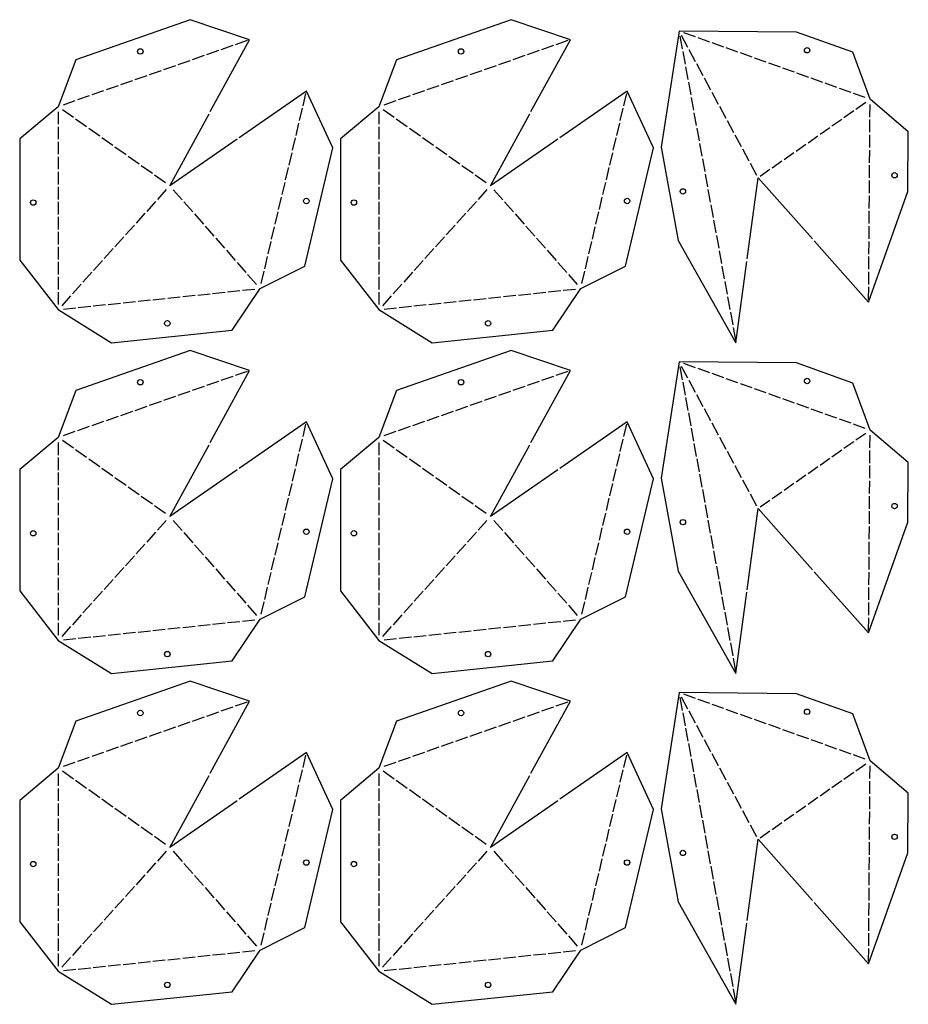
# Model space of a CAD drawing. Header units: millimetres. Extents: x 10 to 1468, y 10 to 2909.
# Tile 4 of 4: x 760 to 1452, y 2142 to 2909. Entities that reach past the tile are written whole.
import ezdxf

# ---------------------------------------------------------------- set-up
doc = ezdxf.new("R2010")
doc.units = ezdxf.units.MM
doc.layers.add('CUT', color=1, linetype='CONTINUOUS')

msp = doc.modelspace()

# ---------------------------------------------------------------- linework, layer by layer
at = {"layer": 'CUT'}
for p, q in [((936.893, 2892.611), (927.597, 2889.361)), ((1186.767, 2892.611), (1177.47, 2889.361)), ((1274.052, 2896.103), (1275.874, 2886.128)), ((1280.244, 2887.209), (1275.23, 2896.517)), ((1286.229, 2895.43), (1277.1, 2898.692)), ((1297.242, 2891.496), (1288.113, 2894.757)), ((914.524, 2884.79), (905.228, 2881.54)), ((925.709, 2888.701), (916.412, 2885.45)), ((1164.398, 2884.79), (1155.101, 2881.54)), ((1175.582, 2888.701), (1166.286, 2885.45)), ((1276.233, 2884.161), (1278.055, 2874.186)), ((1286.206, 2876.141), (1281.192, 2885.448)), ((1308.255, 2887.561), (1299.125, 2890.823)), ((1319.267, 2883.626), (1310.138, 2886.888)), ((892.156, 2876.969), (882.859, 2873.719)), ((903.34, 2880.88), (894.043, 2877.629)), ((1142.029, 2876.969), (1132.732, 2873.719)), ((1153.213, 2880.88), (1143.917, 2877.629)), ((1330.28, 2879.691), (1321.151, 2882.953)), ((1341.292, 2875.757), (1332.163, 2879.018)), ((869.787, 2869.148), (860.49, 2865.898)), ((880.971, 2873.059), (871.675, 2869.809)), ((1119.66, 2869.148), (1110.364, 2865.898)), ((1130.844, 2873.059), (1121.548, 2869.809)), ((1278.414, 2872.218), (1280.236, 2862.244)), ((1292.169, 2865.072), (1287.155, 2874.38)), ((1352.305, 2871.822), (1343.176, 2875.084)), ((1363.318, 2867.887), (1354.189, 2871.149)), ((847.418, 2861.328), (838.121, 2858.077)), ((858.602, 2865.238), (849.306, 2861.988)), ((1097.291, 2861.328), (1087.995, 2858.077)), ((1108.476, 2865.238), (1099.179, 2861.988)), ((1298.131, 2854.004), (1293.117, 2863.312)), ((1374.33, 2863.952), (1365.201, 2867.214)), ((1385.343, 2860.018), (1376.214, 2863.279)), ((825.049, 2853.507), (815.753, 2850.256)), ((836.233, 2857.417), (826.937, 2854.167)), ((1074.922, 2853.507), (1065.626, 2850.256)), ((1086.107, 2857.417), (1076.81, 2854.167)), ((1280.595, 2860.276), (1282.417, 2850.301)), ((1396.356, 2856.083), (1387.226, 2859.345)), ((1407.368, 2852.148), (1398.239, 2855.41)), ((802.68, 2845.686), (793.384, 2842.435)), ((813.865, 2849.596), (804.568, 2846.346)), ((980.413, 2841.805), (982.674, 2851.39)), ((1052.554, 2845.686), (1043.257, 2842.435)), ((1063.738, 2849.596), (1054.442, 2846.346)), ((1230.286, 2841.805), (1232.547, 2851.39)), ((1282.776, 2848.334), (1284.598, 2838.359)), ((1304.093, 2842.936), (1299.079, 2852.243)), ((1418.381, 2848.213), (1409.252, 2851.475)), ((801.487, 2832.689), (792.87, 2838.801)), ((977.693, 2830.273), (979.954, 2839.858)), ((1051.36, 2832.689), (1042.744, 2838.801)), ((1227.566, 2830.273), (1229.827, 2839.858)), ((1310.055, 2831.868), (1305.042, 2841.175)), ((1401.838, 2832.668), (1409.534, 2838.049)), ((1411.174, 2839.195), (1418.87, 2844.576)), ((1422.047, 2833.02), (1422.119, 2842.868)), ((789.61, 2837.115), (789.615, 2827.421)), ((811.735, 2825.419), (803.118, 2831.532)), ((1039.483, 2837.115), (1039.488, 2827.421)), ((1061.608, 2825.419), (1052.992, 2831.532)), ((1284.958, 2836.391), (1286.779, 2826.416)), ((1316.018, 2820.799), (1311.004, 2830.107)), ((1392.503, 2826.141), (1400.199, 2831.522)), ((1421.96, 2821.172), (1422.032, 2831.02)), ((789.616, 2825.421), (789.62, 2815.726)), ((821.983, 2818.15), (813.366, 2824.262)), ((974.973, 2818.741), (977.234, 2828.326)), ((1039.489, 2825.421), (1039.494, 2815.726)), ((1071.856, 2818.15), (1063.24, 2824.262)), ((1224.846, 2818.741), (1227.107, 2828.326)), ((1287.139, 2824.449), (1288.961, 2814.474)), ((1383.168, 2819.614), (1390.864, 2824.995)), ((832.231, 2810.88), (823.614, 2816.993)), ((972.253, 2807.209), (974.514, 2816.794)), ((1082.104, 2810.88), (1073.487, 2816.993)), ((1222.126, 2807.209), (1224.387, 2816.794)), ((1321.98, 2809.731), (1316.966, 2819.038)), ((1373.833, 2813.087), (1381.529, 2818.468)), ((1421.874, 2809.324), (1421.946, 2819.172)), ((789.621, 2813.726), (789.626, 2804.032)), ((842.479, 2803.611), (833.862, 2809.723)), ((1039.495, 2813.726), (1039.499, 2804.032)), ((1092.352, 2803.611), (1083.735, 2809.723)), ((1289.32, 2812.507), (1291.142, 2802.532)), ((1327.942, 2798.663), (1322.929, 2807.97)), ((1364.498, 2806.56), (1372.194, 2811.941)), ((1421.787, 2797.476), (1421.859, 2807.324)), ((789.627, 2802.032), (789.632, 2792.337)), ((852.727, 2796.341), (844.11, 2802.454)), ((969.533, 2795.677), (971.794, 2805.263)), ((1039.5, 2802.032), (1039.505, 2792.337)), ((1102.6, 2796.341), (1093.983, 2802.454)), ((1219.406, 2795.677), (1221.667, 2805.263)), ((1291.501, 2800.564), (1293.323, 2790.589)), ((1355.163, 2800.033), (1362.859, 2805.414)), ((862.974, 2789.072), (854.358, 2795.184)), ((966.813, 2784.145), (969.074, 2793.731)), ((1112.848, 2789.072), (1104.231, 2795.184)), ((1216.687, 2784.145), (1218.947, 2793.731)), ((1333.905, 2787.594), (1328.891, 2796.902)), ((1336.492, 2786.98), (1344.188, 2792.36)), ((1345.827, 2793.506), (1353.523, 2798.887)), ((1421.701, 2785.628), (1421.773, 2795.476)), ((789.633, 2790.337), (789.637, 2780.643)), ((873.222, 2781.803), (864.606, 2787.915)), ((1039.506, 2790.337), (1039.511, 2780.643)), ((1123.096, 2781.803), (1114.479, 2787.915)), ((1293.682, 2788.622), (1295.504, 2778.647)), ((789.638, 2778.643), (789.643, 2768.949)), ((873.808, 2776.516), (866.868, 2768.808)), ((879.128, 2776.485), (886.107, 2768.555)), ((964.093, 2772.613), (966.354, 2782.199)), ((1039.512, 2778.643), (1039.516, 2768.949)), ((1123.682, 2776.516), (1116.741, 2768.808)), ((1129.001, 2776.485), (1135.98, 2768.555)), ((1213.967, 2772.613), (1216.227, 2782.199)), ((1295.863, 2776.679), (1297.685, 2766.705)), ((1421.614, 2773.78), (1421.686, 2783.628)), ((961.373, 2761.082), (963.634, 2770.667)), ((1211.247, 2761.082), (1213.508, 2770.667)), ((1421.528, 2761.932), (1421.6, 2771.78)), ((789.644, 2766.949), (789.649, 2757.254)), ((865.53, 2767.321), (858.59, 2759.614)), ((887.428, 2767.054), (894.408, 2759.123)), ((1039.517, 2766.949), (1039.522, 2757.254)), ((1115.403, 2767.321), (1108.463, 2759.614)), ((1137.302, 2767.054), (1144.281, 2759.123)), ((1298.044, 2764.737), (1299.866, 2754.762)), ((789.65, 2755.254), (789.655, 2745.56)), ((857.251, 2758.127), (850.311, 2750.419)), ((895.729, 2757.622), (902.709, 2749.691)), ((958.653, 2749.55), (960.914, 2759.135)), ((1039.523, 2755.254), (1039.528, 2745.56)), ((1107.125, 2758.127), (1100.184, 2750.419)), ((1145.603, 2757.622), (1152.582, 2749.691)), ((1208.527, 2749.55), (1210.788, 2759.135)), ((1421.441, 2750.084), (1421.513, 2759.932)), ((848.973, 2748.933), (842.033, 2741.225)), ((904.03, 2748.19), (911.01, 2740.259)), ((955.934, 2738.018), (958.194, 2747.603)), ((1098.846, 2748.933), (1091.906, 2741.225)), ((1153.903, 2748.19), (1160.883, 2740.259)), ((1205.807, 2738.018), (1208.068, 2747.603)), ((1300.226, 2752.795), (1302.047, 2742.82)), ((1421.355, 2738.236), (1421.427, 2748.084)), ((789.656, 2743.56), (789.66, 2733.865)), ((840.694, 2739.739), (833.754, 2732.031)), ((912.331, 2738.758), (919.31, 2730.827)), ((1039.529, 2743.56), (1039.534, 2733.865)), ((1090.568, 2739.739), (1083.627, 2732.031)), ((1162.204, 2738.758), (1169.184, 2730.827)), ((1302.407, 2740.852), (1304.229, 2730.877)), ((789.661, 2731.865), (789.666, 2722.171)), ((832.416, 2730.545), (825.476, 2722.837)), ((953.214, 2726.486), (955.474, 2736.071)), ((1039.535, 2731.865), (1039.539, 2722.171)), ((1082.289, 2730.545), (1075.349, 2722.837)), ((1203.087, 2726.486), (1205.348, 2736.071)), ((1421.268, 2726.388), (1421.34, 2736.236)), ((920.632, 2729.326), (927.611, 2721.395)), ((950.494, 2714.954), (952.754, 2724.539)), ((1170.505, 2729.326), (1177.485, 2721.395)), ((1200.367, 2714.954), (1202.628, 2724.539)), ((1304.588, 2728.91), (1306.41, 2718.935)), ((1421.182, 2714.54), (1421.254, 2724.388)), ((789.667, 2720.171), (789.672, 2710.476)), ((824.137, 2721.35), (817.197, 2713.642)), ((928.933, 2719.894), (935.912, 2711.964)), ((1039.54, 2720.171), (1039.545, 2710.476)), ((1074.011, 2721.35), (1067.07, 2713.642)), ((1178.806, 2719.894), (1185.785, 2711.964)), ((1306.769, 2716.968), (1308.591, 2706.993)), ((789.673, 2708.476), (789.677, 2698.782)), ((815.859, 2712.156), (808.919, 2704.448)), ((937.233, 2710.462), (944.213, 2702.532)), ((947.774, 2703.422), (950.035, 2713.007)), ((1039.546, 2708.476), (1039.551, 2698.782)), ((1065.732, 2712.156), (1058.792, 2704.448)), ((1187.107, 2710.462), (1194.086, 2702.532)), ((1197.647, 2703.422), (1199.908, 2713.007)), ((1421.095, 2702.692), (1421.167, 2712.54)), ((807.58, 2702.962), (800.64, 2695.254)), ((1057.454, 2702.962), (1050.513, 2695.254)), ((1308.95, 2705.025), (1310.772, 2695.05)), ((1421.009, 2690.844), (1421.081, 2700.692)), ((789.678, 2696.782), (789.683, 2687.087)), ((799.302, 2693.768), (792.362, 2686.06)), ((863.449, 2690.804), (873.091, 2691.812)), ((875.08, 2692.02), (884.722, 2693.029)), ((886.711, 2693.237), (896.353, 2694.246)), ((898.342, 2694.454), (907.984, 2695.463)), ((909.973, 2695.671), (919.615, 2696.679)), ((921.604, 2696.887), (931.246, 2697.896)), ((933.235, 2698.104), (942.877, 2699.113)), ((1039.552, 2696.782), (1039.556, 2687.087)), ((1049.175, 2693.768), (1042.235, 2686.06)), ((1113.323, 2690.804), (1122.965, 2691.812)), ((1124.954, 2692.02), (1134.596, 2693.029)), ((1136.585, 2693.237), (1146.227, 2694.246)), ((1148.216, 2694.454), (1157.858, 2695.463)), ((1159.847, 2695.671), (1169.489, 2696.679)), ((1171.478, 2696.887), (1181.12, 2697.896)), ((1183.109, 2698.104), (1192.751, 2699.113)), ((1311.131, 2693.083), (1312.953, 2683.108)), ((793.663, 2683.503), (803.305, 2684.512)), ((805.294, 2684.72), (814.936, 2685.729)), ((816.925, 2685.937), (826.567, 2686.945)), ((828.556, 2687.154), (838.198, 2688.162)), ((840.187, 2688.37), (849.829, 2689.379)), ((851.818, 2689.587), (861.46, 2690.596)), ((1043.537, 2683.503), (1053.179, 2684.512)), ((1055.168, 2684.72), (1064.81, 2685.729)), ((1066.799, 2685.937), (1076.441, 2686.945)), ((1078.43, 2687.154), (1088.072, 2688.162)), ((1090.061, 2688.37), (1099.703, 2689.379)), ((1101.692, 2689.587), (1111.334, 2690.596)), ((1313.312, 2681.14), (1315.134, 2671.166)), ((1315.494, 2669.198), (1317.315, 2659.223)), ((1274.052, 2638.475), (1275.874, 2628.5)), ((1280.244, 2629.581), (1275.23, 2638.889)), ((1286.229, 2637.803), (1277.1, 2641.064)), ((925.709, 2631.073), (916.412, 2627.822)), ((936.893, 2634.983), (927.597, 2631.733)), ((1175.582, 2631.073), (1166.286, 2627.822)), ((1186.767, 2634.983), (1177.47, 2631.733)), ((1297.242, 2633.868), (1288.113, 2637.13)), ((1308.255, 2629.933), (1299.125, 2633.195)), ((903.34, 2623.252), (894.043, 2620.002)), ((914.524, 2627.162), (905.228, 2623.912)), ((1153.213, 2623.252), (1143.917, 2620.002)), ((1164.398, 2627.162), (1155.101, 2623.912)), ((1276.233, 2626.533), (1278.055, 2616.558)), ((1286.206, 2618.513), (1281.192, 2627.82)), ((1319.267, 2625.998), (1310.138, 2629.26)), ((1330.28, 2622.064), (1321.151, 2625.325)), ((880.971, 2615.431), (871.675, 2612.181)), ((892.156, 2619.341), (882.859, 2616.091)), ((1130.844, 2615.431), (1121.548, 2612.181)), ((1142.029, 2619.341), (1132.732, 2616.091)), ((1292.169, 2607.445), (1287.155, 2616.752)), ((1341.292, 2618.129), (1332.163, 2621.391)), ((1352.305, 2614.194), (1343.176, 2617.456)), ((858.602, 2607.61), (849.306, 2604.36)), ((869.787, 2611.521), (860.49, 2608.27)), ((1108.476, 2607.61), (1099.179, 2604.36)), ((1119.66, 2611.521), (1110.364, 2608.27)), ((1278.414, 2614.591), (1280.236, 2604.616)), ((1363.318, 2610.259), (1354.189, 2613.521)), ((1374.33, 2606.325), (1365.201, 2609.586)), ((836.233, 2599.789), (826.937, 2596.539)), ((847.418, 2603.7), (838.121, 2600.449)), ((1086.107, 2599.789), (1076.81, 2596.539)), ((1097.291, 2603.7), (1087.995, 2600.449)), ((1280.595, 2602.648), (1282.417, 2592.673)), ((1298.131, 2596.376), (1293.117, 2605.684)), ((1385.343, 2602.39), (1376.214, 2605.652)), ((1396.356, 2598.455), (1387.226, 2601.717)), ((825.049, 2595.879), (815.753, 2592.629)), ((980.413, 2584.177), (982.674, 2593.762)), ((1074.922, 2595.879), (1065.626, 2592.629)), ((1230.286, 2584.177), (1232.547, 2593.762)), ((1304.093, 2585.308), (1299.079, 2594.616)), ((1407.368, 2594.52), (1398.239, 2597.782)), ((1418.381, 2590.586), (1409.252, 2593.847)), ((802.68, 2588.058), (793.384, 2584.808)), ((813.865, 2591.968), (804.568, 2588.718)), ((1052.554, 2588.058), (1043.257, 2584.808)), ((1063.738, 2591.968), (1054.442, 2588.718)), ((1282.776, 2590.706), (1284.598, 2580.731)), ((1411.174, 2581.567), (1418.87, 2586.948)), ((1422.047, 2575.392), (1422.119, 2585.24)), ((789.61, 2579.487), (789.615, 2569.793)), ((801.487, 2575.061), (792.87, 2581.173)), ((977.693, 2572.645), (979.954, 2582.23)), ((1039.483, 2579.487), (1039.488, 2569.793)), ((1051.36, 2575.061), (1042.744, 2581.173)), ((1227.566, 2572.645), (1229.827, 2582.23)), ((1284.958, 2578.763), (1286.779, 2568.789)), ((1310.055, 2574.24), (1305.042, 2583.547)), ((1401.838, 2575.04), (1409.534, 2580.421)), ((811.735, 2567.791), (803.118, 2573.904)), ((974.973, 2561.113), (977.234, 2570.698)), ((1061.608, 2567.791), (1052.992, 2573.904)), ((1224.846, 2561.113), (1227.107, 2570.698)), ((1316.018, 2563.171), (1311.004, 2572.479)), ((1392.503, 2568.513), (1400.199, 2573.894)), ((1421.96, 2563.544), (1422.032, 2573.392)), ((789.616, 2567.793), (789.62, 2558.099)), ((821.983, 2560.522), (813.366, 2566.634)), ((1039.489, 2567.793), (1039.494, 2558.099)), ((1071.856, 2560.522), (1063.24, 2566.634)), ((1287.139, 2566.821), (1288.961, 2556.846)), ((1321.98, 2552.103), (1316.966, 2561.411)), ((1383.168, 2561.986), (1390.864, 2567.367)), ((1421.874, 2551.696), (1421.946, 2561.544)), ((789.621, 2556.099), (789.626, 2546.404)), ((832.231, 2553.253), (823.614, 2559.365)), ((972.253, 2549.581), (974.514, 2559.167)), ((1039.495, 2556.099), (1039.499, 2546.404)), ((1082.104, 2553.253), (1073.487, 2559.365)), ((1222.126, 2549.581), (1224.387, 2559.167)), ((1289.32, 2554.879), (1291.142, 2544.904)), ((1364.498, 2548.932), (1372.194, 2554.313)), ((1373.833, 2555.459), (1381.529, 2560.84)), ((842.479, 2545.983), (833.862, 2552.095)), ((969.533, 2538.049), (971.794, 2547.635)), ((1092.352, 2545.983), (1083.735, 2552.095)), ((1219.406, 2538.049), (1221.667, 2547.635)), ((1327.942, 2541.035), (1322.929, 2550.342)), ((1355.163, 2542.406), (1362.859, 2547.786)), ((1421.787, 2539.848), (1421.859, 2549.696)), ((789.627, 2544.404), (789.632, 2534.71)), ((852.727, 2538.714), (844.11, 2544.826)), ((1039.5, 2544.404), (1039.505, 2534.71)), ((1102.6, 2538.714), (1093.983, 2544.826)), ((1291.501, 2542.936), (1293.323, 2532.961)), ((1333.905, 2529.967), (1328.891, 2539.274)), ((1345.827, 2535.879), (1353.523, 2541.26)), ((789.633, 2532.71), (789.637, 2523.015)), ((862.974, 2531.444), (854.358, 2537.556)), ((966.813, 2526.518), (969.074, 2536.103)), ((1039.506, 2532.71), (1039.511, 2523.015)), ((1112.848, 2531.444), (1104.231, 2537.556)), ((1216.687, 2526.518), (1218.947, 2536.103)), ((1293.682, 2530.994), (1295.504, 2521.019)), ((1336.492, 2529.352), (1344.188, 2534.733)), ((1421.701, 2528), (1421.773, 2537.848)), ((873.222, 2524.175), (864.606, 2530.287)), ((964.093, 2514.986), (966.354, 2524.571)), ((1123.096, 2524.175), (1114.479, 2530.287)), ((1213.967, 2514.986), (1216.227, 2524.571)), ((1421.614, 2516.152), (1421.686, 2526)), ((789.638, 2521.015), (789.643, 2511.321)), ((873.808, 2518.888), (866.868, 2511.18)), ((879.128, 2518.858), (886.107, 2510.927)), ((1039.512, 2521.015), (1039.516, 2511.321)), ((1123.682, 2518.888), (1116.741, 2511.18)), ((1129.001, 2518.858), (1135.98, 2510.927)), ((1295.863, 2519.052), (1297.685, 2509.077)), ((789.644, 2509.321), (789.649, 2499.626)), ((865.53, 2509.694), (858.59, 2501.986)), ((887.428, 2509.426), (894.408, 2501.495)), ((961.373, 2503.454), (963.634, 2513.039)), ((1039.517, 2509.321), (1039.522, 2499.626)), ((1115.403, 2509.694), (1108.463, 2501.986)), ((1137.302, 2509.426), (1144.281, 2501.495)), ((1211.247, 2503.454), (1213.508, 2513.039)), ((1421.528, 2504.304), (1421.6, 2514.152)), ((857.251, 2500.499), (850.311, 2492.791)), ((958.653, 2491.922), (960.914, 2501.507)), ((1107.125, 2500.499), (1100.184, 2492.791)), ((1208.527, 2491.922), (1210.788, 2501.507)), ((1298.044, 2507.109), (1299.866, 2497.134)), ((1421.441, 2492.456), (1421.513, 2502.304)), ((789.65, 2497.626), (789.655, 2487.932)), ((895.729, 2499.994), (902.709, 2492.063)), ((1039.523, 2497.626), (1039.528, 2487.932)), ((1145.603, 2499.994), (1152.582, 2492.063)), ((1300.226, 2495.167), (1302.047, 2485.192)), ((789.656, 2485.932), (789.66, 2476.237)), ((848.973, 2491.305), (842.033, 2483.597)), ((904.03, 2490.562), (911.01, 2482.631)), ((955.934, 2480.39), (958.194, 2489.975)), ((1039.529, 2485.932), (1039.534, 2476.237)), ((1098.846, 2491.305), (1091.906, 2483.597)), ((1153.903, 2490.562), (1160.883, 2482.631)), ((1205.807, 2480.39), (1208.068, 2489.975)), ((1421.355, 2480.608), (1421.427, 2490.456)), ((840.694, 2482.111), (833.754, 2474.403)), ((912.331, 2481.13), (919.31, 2473.2)), ((953.214, 2468.858), (955.474, 2478.443)), ((1090.568, 2482.111), (1083.627, 2474.403)), ((1162.204, 2481.13), (1169.184, 2473.2)), ((1203.087, 2468.858), (1205.348, 2478.443)), ((1302.407, 2483.224), (1304.229, 2473.25)), ((1421.268, 2468.76), (1421.34, 2478.608)), ((789.661, 2474.237), (789.666, 2464.543)), ((832.416, 2472.917), (825.476, 2465.209)), ((920.632, 2471.698), (927.611, 2463.768)), ((1039.535, 2474.237), (1039.539, 2464.543)), ((1082.289, 2472.917), (1075.349, 2465.209)), ((1170.505, 2471.698), (1177.485, 2463.768)), ((1304.588, 2471.282), (1306.41, 2461.307)), ((789.667, 2462.543), (789.672, 2452.848)), ((824.137, 2463.723), (817.197, 2456.015)), ((928.933, 2462.266), (935.912, 2454.336)), ((950.494, 2457.326), (952.754, 2466.911)), ((1039.54, 2462.543), (1039.545, 2452.848)), ((1074.011, 2463.723), (1067.07, 2456.015)), ((1178.806, 2462.266), (1185.785, 2454.336)), ((1200.367, 2457.326), (1202.628, 2466.911)), ((1421.182, 2456.912), (1421.254, 2466.76)), ((815.859, 2454.528), (808.919, 2446.82)), ((947.774, 2445.794), (950.035, 2455.38)), ((1065.732, 2454.528), (1058.792, 2446.82)), ((1197.647, 2445.794), (1199.908, 2455.38)), ((1306.769, 2459.34), (1308.591, 2449.365)), ((1421.095, 2445.064), (1421.167, 2454.912)), ((789.673, 2450.848), (789.677, 2441.154)), ((937.233, 2452.834), (944.213, 2444.904)), ((1039.546, 2450.848), (1039.551, 2441.154)), ((1187.107, 2452.834), (1194.086, 2444.904)), ((1308.95, 2447.397), (1310.772, 2437.422)), ((789.678, 2439.154), (789.683, 2429.459)), ((807.58, 2445.334), (800.64, 2437.626)), ((909.973, 2438.043), (919.615, 2439.051)), ((921.604, 2439.26), (931.246, 2440.268)), ((933.235, 2440.476), (942.877, 2441.485)), ((1039.552, 2439.154), (1039.556, 2429.459)), ((1057.454, 2445.334), (1050.513, 2437.626)), ((1159.847, 2438.043), (1169.489, 2439.051)), ((1171.478, 2439.26), (1181.12, 2440.268)), ((1183.109, 2440.476), (1192.751, 2441.485)), ((1421.009, 2433.216), (1421.081, 2443.064)), ((799.302, 2436.14), (792.362, 2428.432)), ((840.187, 2430.742), (849.829, 2431.751)), ((851.818, 2431.959), (861.46, 2432.968)), ((863.449, 2433.176), (873.091, 2434.185)), ((875.08, 2434.393), (884.722, 2435.401)), ((886.711, 2435.609), (896.353, 2436.618)), ((898.342, 2436.826), (907.984, 2437.835)), ((1049.175, 2436.14), (1042.235, 2428.432)), ((1090.061, 2430.742), (1099.703, 2431.751)), ((1101.692, 2431.959), (1111.334, 2432.968)), ((1113.323, 2433.176), (1122.965, 2434.185)), ((1124.954, 2434.393), (1134.596, 2435.401)), ((1136.585, 2435.609), (1146.227, 2436.618)), ((1148.216, 2436.826), (1157.858, 2437.835)), ((1311.131, 2435.455), (1312.953, 2425.48)), ((793.663, 2425.876), (803.305, 2426.884)), ((805.294, 2427.092), (814.936, 2428.101)), ((816.925, 2428.309), (826.567, 2429.318)), ((828.556, 2429.526), (838.198, 2430.534)), ((1043.537, 2425.876), (1053.179, 2426.884)), ((1055.168, 2427.092), (1064.81, 2428.101)), ((1066.799, 2428.309), (1076.441, 2429.318)), ((1078.43, 2429.526), (1088.072, 2430.534)), ((1313.312, 2423.513), (1315.134, 2413.538)), ((1315.494, 2411.57), (1317.315, 2401.595)), ((936.893, 2377.355), (927.597, 2374.105)), ((1186.767, 2377.355), (1177.47, 2374.105)), ((1274.052, 2380.847), (1275.874, 2370.873)), ((1280.244, 2371.953), (1275.23, 2381.261)), ((1286.229, 2380.175), (1277.1, 2383.437)), ((1297.242, 2376.24), (1288.113, 2379.502)), ((925.709, 2373.445), (916.412, 2370.195)), ((1175.582, 2373.445), (1166.286, 2370.195)), ((1286.206, 2360.885), (1281.192, 2370.193)), ((1308.255, 2372.305), (1299.125, 2375.567)), ((1319.267, 2368.37), (1310.138, 2371.632)), ((903.34, 2365.624), (894.043, 2362.374)), ((914.524, 2369.534), (905.228, 2366.284)), ((1153.213, 2365.624), (1143.917, 2362.374)), ((1164.398, 2369.534), (1155.101, 2366.284)), ((1276.233, 2368.905), (1278.055, 2358.93)), ((1330.28, 2364.436), (1321.151, 2367.698)), ((1341.292, 2360.501), (1332.163, 2363.763)), ((880.971, 2357.803), (871.675, 2354.553)), ((892.156, 2361.714), (882.859, 2358.463)), ((1130.844, 2357.803), (1121.548, 2354.553)), ((1142.029, 2361.714), (1132.732, 2358.463)), ((1278.414, 2356.963), (1280.236, 2346.988)), ((1292.169, 2349.817), (1287.155, 2359.124)), ((1352.305, 2356.566), (1343.176, 2359.828)), ((1363.318, 2352.631), (1354.189, 2355.893)), ((858.602, 2349.982), (849.306, 2346.732)), ((869.787, 2353.893), (860.49, 2350.642)), ((1108.476, 2349.982), (1099.179, 2346.732)), ((1119.66, 2353.893), (1110.364, 2350.642)), ((1298.131, 2338.748), (1293.117, 2348.056)), ((1374.33, 2348.697), (1365.201, 2351.959)), ((1385.343, 2344.762), (1376.214, 2348.024)), ((836.233, 2342.161), (826.937, 2338.911)), ((847.418, 2346.072), (838.121, 2342.822)), ((1086.107, 2342.161), (1076.81, 2338.911)), ((1097.291, 2346.072), (1087.995, 2342.822)), ((1280.595, 2345.02), (1282.417, 2335.045)), ((1396.356, 2340.827), (1387.226, 2344.089)), ((1407.368, 2336.892), (1398.239, 2340.154)), ((813.865, 2334.341), (804.568, 2331.09)), ((825.049, 2338.251), (815.753, 2335.001)), ((980.413, 2326.549), (982.674, 2336.134)), ((1063.738, 2334.341), (1054.442, 2331.09)), ((1074.922, 2338.251), (1065.626, 2335.001)), ((1230.286, 2326.549), (1232.547, 2336.134)), ((1282.776, 2333.078), (1284.598, 2323.103)), ((1304.093, 2327.68), (1299.079, 2336.988)), ((1418.381, 2332.958), (1409.252, 2336.22)), ((802.68, 2330.43), (793.384, 2327.18)), ((977.693, 2315.017), (979.954, 2324.603)), ((1052.554, 2330.43), (1043.257, 2327.18)), ((1227.566, 2315.017), (1229.827, 2324.603)), ((1310.055, 2316.612), (1305.042, 2325.919)), ((1411.174, 2323.939), (1418.87, 2329.32)), ((1422.047, 2317.764), (1422.119, 2327.612)), ((789.61, 2321.86), (789.615, 2312.165)), ((801.487, 2317.433), (792.87, 2323.545)), ((811.735, 2310.164), (803.118, 2316.276)), ((1039.483, 2321.86), (1039.488, 2312.165)), ((1051.36, 2317.433), (1042.744, 2323.545)), ((1061.608, 2310.164), (1052.992, 2316.276)), ((1284.958, 2321.136), (1286.779, 2311.161)), ((1392.503, 2310.885), (1400.199, 2316.266)), ((1401.838, 2317.412), (1409.534, 2322.793)), ((789.616, 2310.165), (789.62, 2300.471)), ((821.983, 2302.894), (813.366, 2309.006)), ((974.973, 2303.485), (977.234, 2313.071)), ((1039.489, 2310.165), (1039.494, 2300.471)), ((1071.856, 2302.894), (1063.24, 2309.006)), ((1224.846, 2303.485), (1227.107, 2313.071)), ((1287.139, 2309.193), (1288.961, 2299.218)), ((1316.018, 2305.544), (1311.004, 2314.851)), ((1383.168, 2304.358), (1390.864, 2309.739)), ((1421.96, 2305.916), (1422.032, 2315.764)), ((832.231, 2295.625), (823.614, 2301.737)), ((972.253, 2291.953), (974.514, 2301.539)), ((1082.104, 2295.625), (1073.487, 2301.737)), ((1222.126, 2291.953), (1224.387, 2301.539)), ((1321.98, 2294.475), (1316.966, 2303.783)), ((1373.833, 2297.831), (1381.529, 2303.212)), ((1421.874, 2294.068), (1421.946, 2303.916)), ((789.621, 2298.471), (789.626, 2288.776)), ((842.479, 2288.355), (833.862, 2294.468)), ((1039.495, 2298.471), (1039.499, 2288.776)), ((1092.352, 2288.355), (1083.735, 2294.468)), ((1289.32, 2297.251), (1291.142, 2287.276)), ((1364.498, 2291.305), (1372.194, 2296.685)), ((789.627, 2286.776), (789.632, 2277.082)), ((852.727, 2281.086), (844.11, 2287.198)), ((969.533, 2280.422), (971.794, 2290.007)), ((1039.5, 2286.776), (1039.505, 2277.082)), ((1102.6, 2281.086), (1093.983, 2287.198)), ((1219.406, 2280.422), (1221.667, 2290.007)), ((1327.942, 2283.407), (1322.929, 2292.714)), ((1355.163, 2284.778), (1362.859, 2290.159)), ((1421.787, 2282.22), (1421.859, 2292.068)), ((862.974, 2273.816), (854.358, 2279.929)), ((966.813, 2268.89), (969.074, 2278.475)), ((1112.848, 2273.816), (1104.231, 2279.929)), ((1216.687, 2268.89), (1218.947, 2278.475)), ((1291.501, 2285.308), (1293.323, 2275.334)), ((1333.905, 2272.339), (1328.891, 2281.646)), ((1345.827, 2278.251), (1353.523, 2283.632)), ((1421.701, 2270.372), (1421.773, 2280.22)), ((789.633, 2275.082), (789.637, 2265.387)), ((873.222, 2266.547), (864.606, 2272.659)), ((1039.506, 2275.082), (1039.511, 2265.387)), ((1123.096, 2266.547), (1114.479, 2272.659)), ((1293.682, 2273.366), (1295.504, 2263.391)), ((1336.492, 2271.724), (1344.188, 2277.105)), ((789.638, 2263.387), (789.643, 2253.693)), ((964.093, 2257.358), (966.354, 2266.943)), ((1039.512, 2263.387), (1039.516, 2253.693)), ((1213.967, 2257.358), (1216.227, 2266.943)), ((1421.614, 2258.524), (1421.686, 2268.372)), ((873.808, 2261.26), (866.868, 2253.552)), ((879.128, 2261.23), (886.107, 2253.299)), ((961.373, 2245.826), (963.634, 2255.411)), ((1123.682, 2261.26), (1116.741, 2253.552)), ((1129.001, 2261.23), (1135.98, 2253.299)), ((1211.247, 2245.826), (1213.508, 2255.411)), ((1295.863, 2261.424), (1297.685, 2251.449)), ((1421.528, 2246.676), (1421.6, 2256.524)), ((789.644, 2251.693), (789.649, 2241.998)), ((865.53, 2252.066), (858.59, 2244.358)), ((887.428, 2251.798), (894.408, 2243.867)), ((1039.517, 2251.693), (1039.522, 2241.998)), ((1115.403, 2252.066), (1108.463, 2244.358)), ((1137.302, 2251.798), (1144.281, 2243.867)), ((1298.044, 2249.481), (1299.866, 2239.506)), ((789.65, 2239.998), (789.655, 2230.304)), ((857.251, 2242.872), (850.311, 2235.164)), ((895.729, 2242.366), (902.709, 2234.435)), ((958.653, 2234.294), (960.914, 2243.879)), ((1039.523, 2239.998), (1039.528, 2230.304)), ((1107.125, 2242.872), (1100.184, 2235.164)), ((1145.603, 2242.366), (1152.582, 2234.435)), ((1208.527, 2234.294), (1210.788, 2243.879)), ((1421.441, 2234.828), (1421.513, 2244.676)), ((848.973, 2233.677), (842.033, 2225.969)), ((904.03, 2232.934), (911.01, 2225.004)), ((955.934, 2222.762), (958.194, 2232.347)), ((1098.846, 2233.677), (1091.906, 2225.969)), ((1153.903, 2232.934), (1160.883, 2225.004)), ((1205.807, 2222.762), (1208.068, 2232.347)), ((1300.226, 2237.539), (1302.047, 2227.564)), ((1421.355, 2222.98), (1421.427, 2232.828)), ((789.656, 2228.304), (789.66, 2218.609)), ((840.694, 2224.483), (833.754, 2216.775)), ((1039.529, 2228.304), (1039.534, 2218.609)), ((1090.568, 2224.483), (1083.627, 2216.775)), ((1302.407, 2225.597), (1304.229, 2215.622)), ((789.661, 2216.609), (789.666, 2206.915)), ((912.331, 2223.502), (919.31, 2215.572)), ((953.214, 2211.23), (955.474, 2220.815)), ((1039.535, 2216.609), (1039.539, 2206.915)), ((1162.204, 2223.502), (1169.184, 2215.572)), ((1203.087, 2211.23), (1205.348, 2220.815)), ((1421.268, 2211.132), (1421.34, 2220.98)), ((832.416, 2215.289), (825.476, 2207.581)), ((920.632, 2214.07), (927.611, 2206.14)), ((950.494, 2199.698), (952.754, 2209.284)), ((1082.289, 2215.289), (1075.349, 2207.581)), ((1170.505, 2214.07), (1177.485, 2206.14)), ((1200.367, 2199.698), (1202.628, 2209.284)), ((1304.588, 2213.654), (1306.41, 2203.679)), ((1421.182, 2199.284), (1421.254, 2209.132)), ((789.667, 2204.915), (789.672, 2195.22)), ((824.137, 2206.095), (817.197, 2198.387)), ((928.933, 2204.638), (935.912, 2196.708)), ((1039.54, 2204.915), (1039.545, 2195.22)), ((1074.011, 2206.095), (1067.07, 2198.387)), ((1178.806, 2204.638), (1185.785, 2196.708)), ((1306.769, 2201.712), (1308.591, 2191.737)), ((815.859, 2196.9), (808.919, 2189.193)), ((937.233, 2195.206), (944.213, 2187.276)), ((947.774, 2188.166), (950.035, 2197.752)), ((1065.732, 2196.9), (1058.792, 2189.193)), ((1187.107, 2195.206), (1194.086, 2187.276)), ((1197.647, 2188.166), (1199.908, 2197.752)), ((1421.095, 2187.436), (1421.167, 2197.284)), ((789.673, 2193.22), (789.677, 2183.526)), ((807.58, 2187.706), (800.64, 2179.998)), ((1039.546, 2193.22), (1039.551, 2183.526)), ((1057.454, 2187.706), (1050.513, 2179.998)), ((1308.95, 2189.769), (1310.772, 2179.795)), ((789.678, 2181.526), (789.683, 2171.832)), ((799.302, 2178.512), (792.362, 2170.804)), ((886.711, 2177.982), (896.353, 2178.99)), ((898.342, 2179.198), (907.984, 2180.207)), ((909.973, 2180.415), (919.615, 2181.424)), ((921.604, 2181.632), (931.246, 2182.64)), ((933.235, 2182.848), (942.877, 2183.857)), ((1039.552, 2181.526), (1039.556, 2171.832)), ((1049.175, 2178.512), (1042.235, 2170.804)), ((1136.585, 2177.982), (1146.227, 2178.99)), ((1148.216, 2179.198), (1157.858, 2180.207)), ((1159.847, 2180.415), (1169.489, 2181.424)), ((1171.478, 2181.632), (1181.12, 2182.64)), ((1183.109, 2182.848), (1192.751, 2183.857)), ((1421.009, 2175.588), (1421.081, 2185.436)), ((805.294, 2169.464), (814.936, 2170.473)), ((816.925, 2170.681), (826.567, 2171.69)), ((828.556, 2171.898), (838.198, 2172.907)), ((840.187, 2173.115), (849.829, 2174.123)), ((851.818, 2174.331), (861.46, 2175.34)), ((863.449, 2175.548), (873.091, 2176.557)), ((875.08, 2176.765), (884.722, 2177.773)), ((1055.168, 2169.464), (1064.81, 2170.473)), ((1066.799, 2170.681), (1076.441, 2171.69)), ((1078.43, 2171.898), (1088.072, 2172.907)), ((1090.061, 2173.115), (1099.703, 2174.123)), ((1101.692, 2174.331), (1111.334, 2175.34)), ((1113.323, 2175.548), (1122.965, 2176.557)), ((1124.954, 2176.765), (1134.596, 2177.773)), ((1311.131, 2177.827), (1312.953, 2167.852)), ((793.663, 2168.248), (803.305, 2169.256)), ((1043.537, 2168.248), (1053.179, 2169.256)), ((1313.312, 2165.885), (1315.134, 2155.91)), ((1315.494, 2153.942), (1317.315, 2143.967))]:
    msp.add_line(p, q, dxfattribs=at)
for points in [[(908.113, 2837.257), (938.781, 2893.271), (892.537, 2908.884), (803.306, 2877.685), (789.608, 2841.115), (759.62, 2816.101), (759.666, 2721.573), (789.685, 2683.087), (831.097, 2657.256), (925.112, 2667.091), (946.855, 2699.529), (981.793, 2716.974), (1003.493, 2808.978), (983.133, 2853.337), (930.631, 2816.982)], [(1157.987, 2837.257), (1188.654, 2893.271), (1142.411, 2908.884), (1053.179, 2877.685), (1039.481, 2841.115), (1009.493, 2816.101), (1009.54, 2721.573), (1039.558, 2683.087), (1080.971, 2657.256), (1174.986, 2667.091), (1196.729, 2699.529), (1231.667, 2716.974), (1253.367, 2808.978), (1233.006, 2853.337), (1180.504, 2816.982)], [(1378.588, 2736.591), (1420.994, 2688.844), (1451.625, 2775.146), (1451.965, 2821.649), (1422.148, 2846.868), (1408.699, 2883.53), (1364.906, 2899.177), (1273.333, 2900.038), (1259.367, 2809.533), (1272.618, 2736.981), (1317.675, 2657.256), (1326.131, 2720.553)], [(928.987, 2815.843), (876.485, 2779.488), (907.153, 2835.503)], [(1178.86, 2815.843), (1126.358, 2779.488), (1157.026, 2835.503)], [(1326.396, 2722.536), (1334.853, 2785.834), (1377.26, 2738.086)], [(908.113, 2579.629), (938.781, 2635.643), (892.537, 2651.256), (803.306, 2620.057), (789.608, 2583.487), (759.62, 2558.473), (759.666, 2463.945), (789.685, 2425.459), (831.097, 2399.628), (925.112, 2409.463), (946.855, 2441.901), (981.793, 2459.347), (1003.493, 2551.35), (983.133, 2595.709), (930.631, 2559.354)], [(1157.987, 2579.629), (1188.654, 2635.643), (1142.411, 2651.256), (1053.179, 2620.057), (1039.481, 2583.487), (1009.493, 2558.473), (1009.54, 2463.945), (1039.558, 2425.459), (1080.971, 2399.628), (1174.986, 2409.463), (1196.729, 2441.901), (1231.667, 2459.347), (1253.367, 2551.35), (1233.006, 2595.709), (1180.504, 2559.354)], [(1378.588, 2478.963), (1420.994, 2431.216), (1451.625, 2517.518), (1451.965, 2564.021), (1422.148, 2589.24), (1408.699, 2625.902), (1364.906, 2641.549), (1273.333, 2642.41), (1259.367, 2551.905), (1272.618, 2479.353), (1317.675, 2399.628), (1326.131, 2462.926)], [(928.987, 2558.215), (876.485, 2521.86), (907.153, 2577.875)], [(1178.86, 2558.215), (1126.358, 2521.86), (1157.026, 2577.875)], [(1326.396, 2464.908), (1334.853, 2528.206), (1377.26, 2480.458)], [(908.113, 2322.001), (938.781, 2378.015), (892.537, 2393.628), (803.306, 2362.43), (789.608, 2325.86), (759.62, 2300.845), (759.666, 2206.317), (789.685, 2167.832), (831.097, 2142), (925.112, 2151.835), (946.855, 2184.273), (981.793, 2201.719), (1003.493, 2293.722), (983.133, 2338.081), (930.631, 2301.726)], [(1157.987, 2322.001), (1188.654, 2378.015), (1142.411, 2393.628), (1053.179, 2362.43), (1039.481, 2325.86), (1009.493, 2300.845), (1009.54, 2206.317), (1039.558, 2167.832), (1080.971, 2142), (1174.986, 2151.835), (1196.729, 2184.273), (1231.667, 2201.719), (1253.367, 2293.722), (1233.006, 2338.081), (1180.504, 2301.726)], [(1378.588, 2221.335), (1420.994, 2173.588), (1451.625, 2259.89), (1451.965, 2306.394), (1422.148, 2331.612), (1408.699, 2368.274), (1364.906, 2383.921), (1273.333, 2384.782), (1259.367, 2294.277), (1272.618, 2221.725), (1317.675, 2142), (1326.131, 2205.298)], [(928.987, 2300.587), (876.485, 2264.233), (907.153, 2320.247)], [(1178.86, 2300.587), (1126.358, 2264.233), (1157.026, 2320.247)], [(1326.396, 2207.28), (1334.853, 2270.578), (1377.26, 2222.831)]]:
    msp.add_lwpolyline(points, dxfattribs=at)
for centre in [(853.617, 2884.153), (1103.49, 2884.153), (1373.131, 2885.088), (1441.217, 2787.708), (1276.321, 2775.143), (770.144, 2766.479), (982.966, 2767.686), (1020.018, 2766.479), (1232.84, 2767.686), (874.663, 2672.37), (1124.536, 2672.37), (853.617, 2626.525), (1103.49, 2626.525), (1373.131, 2627.46), (1441.217, 2530.08), (1276.321, 2517.516), (770.144, 2508.851), (982.966, 2510.058), (1020.018, 2508.851), (1232.84, 2510.058), (874.663, 2414.743), (1124.536, 2414.743), (853.617, 2368.897), (1103.49, 2368.897), (1373.131, 2369.833), (1441.217, 2272.452), (1276.321, 2259.888), (770.144, 2251.224), (982.966, 2252.43), (1020.018, 2251.224), (1232.84, 2252.43), (874.663, 2157.115), (1124.536, 2157.115)]:
    msp.add_circle(centre, 2.1, dxfattribs=at)

doc.saveas('drawing.dxf')
